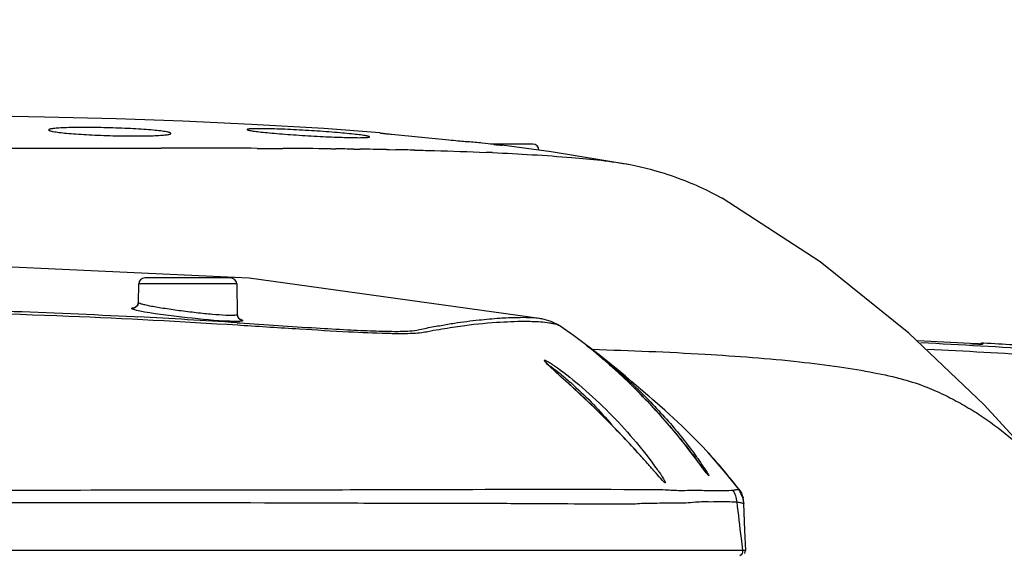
# Model space of a CAD drawing. Header units: millimetres. Extents: x 7426 to 8300, y 123 to 421.
# Tile 151 of 197: x 8167.48 to 8171.51, y 224.69 to 226.89. Entities that reach past the tile are written whole.
import ezdxf

# ---------------------------------------------------------------- set-up
doc = ezdxf.new("R2010")
doc.units = ezdxf.units.MM
for name, color, linetype in [('外形图', 7, 'Continuous'), ('尺寸标注', 7, 'Continuous'), ('运动范围', 7, 'Continuous')]:
    doc.layers.add(name, color=color, linetype=linetype)
doc.styles.add('微软雅黑', font='msyh.ttc')
doc.dimstyles.new('尺寸标注_1_20比例', dxfattribs={"dimtxt": 1.5, "dimasz": 1.25, "dimexe": 0.5, "dimexo": 0.4, "dimgap": 0.5, "dimtad": 1, "dimdec": 1, "dimlfac": 20, "dimdsep": 46, "dimtxsty": '微软雅黑', "dimcen": 0.09, "dimadec": 0, "dimazin": 0, "dimtp": 0.01, "dimtm": 0.01, "dimtfac": 1, "dimtdec": 1, "dimtofl": 0, "dimtmove": 0, "dimatfit": 3, "dimfxl": 1, "dimtolj": 1, "dimarcsym": 0})

# ---------------------------------------------------------------- blocks, each defined once
blk = doc.blocks.new('*D1270')
at = {"layer": 'Defpoints', "color": 0}
for p in [(8171.7993, 231.3206), (8226.044, 230.3839), (8100.9141, 219.9546), (8166.8965, 219.9546), (8234.12, 219.9546)]:
    blk.add_point(p, dxfattribs=at)
at = {"layer": '尺寸标注', "color": 0, "lineweight": -2}
blk.add_arc((8166.8965, 219.9546), 12.3783, 15.78836, 174.21164, dxfattribs=at)
at = {"layer": '尺寸标注', "color": 0}
for points in [[(8178.6047, 223.2761), (8179.0109, 223.369), (8179.0868, 222.1041)], [(8154.3732, 221.2135), (8154.7894, 221.1925), (8154.5182, 219.9546)]]:
    blk.add_solid(points, dxfattribs=at)
at = {"layer": '尺寸标注', "color": 0, "insert": (8165.7062, 233.56), "char_height": 1.5, "attachment_point": 5, "rotation": 5, "style": '微软雅黑'}
blk.add_mtext('\\A1;-\\A1;170%%d', dxfattribs=at)

msp = doc.modelspace()

# ---------------------------------------------------------------- linework, layer by layer
at = {"layer": '外形图', "color": 7, "linetype": 'Continuous'}
for p, q in [((8169.0047, 226.4173), (8169.2383, 226.3945)), ((8167.6438, 226.3608), (8167.6688, 226.3608)), ((8167.6688, 226.3608), (8167.6829, 226.3608)), ((8167.6829, 226.3608), (8167.7229, 226.3608)), ((8167.7229, 226.3608), (8167.7378, 226.3608)), ((8167.7373, 226.3608), (8167.7441, 226.3608)), ((8167.9628, 226.3606), (8167.9749, 226.3606)), ((8167.9749, 226.3606), (8167.9848, 226.3606)), ((8167.9848, 226.3606), (8168.0246, 226.3606)), ((8168.0246, 226.3606), (8168.0385, 226.3605)), ((8168.0385, 226.3605), (8168.0603, 226.3605)), ((8168.0603, 226.3605), (8168.0633, 226.3605)), ((8168.4555, 226.3596), (8168.4802, 226.3595)), ((8168.5335, 226.3592), (8168.5417, 226.3592)), ((8168.5417, 226.3592), (8168.5514, 226.3591)), ((8168.5514, 226.3591), (8168.5598, 226.3591)), ((8168.757, 226.3576), (8168.7679, 226.3575)), ((8168.7679, 226.3575), (8168.7772, 226.3574)), ((8168.8505, 226.3565), (8168.8759, 226.3562)), ((8168.9832, 226.3546), (8168.9967, 226.3543)), ((8168.9967, 226.3543), (8169.0217, 226.3539)), ((8169.0977, 226.3521), (8169.1037, 226.3519)), ((8169.0995, 226.3523), (8169.1055, 226.3521)), ((8169.3118, 226.3872), (8169.3158, 226.3868)), ((8169.5815, 226.3771), (8169.4083, 226.3771)), ((8169.4556, 226.372), (8169.4562, 226.372)), ((8170.287, 226.1912), (8170.3557, 226.1554)), ((8168.3469, 225.8296), (8167.9961, 225.8296)), ((8169.6185, 225.6625), (8168.4228, 225.8288)), ((8167.9711, 225.805), (8167.9697, 225.7295)), ((8168.3719, 225.805), (8167.9711, 225.805)), ((8168.3719, 225.805), (8168.3741, 225.6801)), ((8167.9543, 225.6714), (8167.968, 225.6707)), ((8168.374, 225.6462), (8168.3847, 225.6455)), ((8168.3762, 225.6374), (8168.3876, 225.6367)), ((8169.6184, 225.6625), (8169.6188, 225.6624)), ((8169.6939, 225.6332), (8169.6939, 225.6331)), ((8169.803, 225.5525), (8169.8022, 225.5532)), ((8169.8204, 225.5384), (8169.803, 225.5525)), ((8171.3762, 225.5609), (8171.369, 225.5613)), ((8171.391, 225.5601), (8171.3762, 225.5609)), ((8171.4028, 225.5596), (8171.391, 225.5601)), ((8171.419, 225.5593), (8171.4229, 225.563)), ((8169.8292, 225.5311), (8169.8204, 225.5384)), ((8169.8214, 225.5376), (8169.8238, 225.5375)), ((8169.8234, 225.5379), (8169.8259, 225.5378)), ((8169.84, 225.5222), (8169.8292, 225.5311)), ((8169.8528, 225.5115), (8169.84, 225.5222)), ((8170.0503, 225.3507), (8169.9866, 225.4055)), ((8170.0052, 225.3712), (8170.008, 225.3683)), ((8170.244, 225.0957), (8170.2343, 225.1084)), ((8170.3028, 225.1101), (8170.2766, 225.1385)), ((8170.3028, 225.1101), (8170.2978, 225.1156)), ((8170.3642, 225.0399), (8170.2979, 225.1157)), ((8170.0897, 225.0264), (8170.0276, 225.0967)), ((8170.2684, 225.0629), (8170.244, 225.0957)), ((8170.2861, 225.0389), (8170.2684, 225.0629)), ((8170.0775, 225.0401), (8170.0671, 225.052)), ((8170.2752, 225.0535), (8170.2782, 225.0495)), ((8170.4238, 224.9658), (8170.3642, 225.0399)), ((8170.4236, 224.9662), (8170.4235, 224.9658)), ((8170.4439, 224.9083), (8170.4444, 224.9078)), ((8170.4482, 224.7965), (8170.4444, 224.9078)), ((8170.4444, 224.9078), (8170.4444, 224.9078)), ((8170.4514, 224.7157), (8170.4482, 224.7965)), ((8163.7844, 224.7159), (8169.0232, 224.7163)), ((8167.9028, 224.7164), (8170.4394, 224.7164)), ((8170.4484, 224.7028), (8170.4513, 224.7157)), ((8170.4508, 224.7157), (8170.4513, 224.7157)), ((8170.4508, 224.7157), (8170.4511, 224.7156))]:
    msp.add_line(p, q, dxfattribs=at)
for points in [[(8168.4315, 226.4577), (8168.1519, 226.4704), (8167.8796, 226.4797), (8167.5862, 226.4872), (8167.255, 226.4937)], [(8168.9562, 226.4227), (8168.7271, 226.4401), (8168.4315, 226.4577)], [(8169.9798, 226.2921), (8169.6567, 226.345), (8169.4556, 226.372)], [(8171.6836, 225.0302), (8171.4256, 225.3103), (8171.1177, 225.6037), (8170.7564, 225.8953), (8170.3557, 226.1554)], [(8168.4228, 225.8288), (8167.2475, 225.8831), (8166.0554, 225.8282)], [(8167.9697, 225.7295), (8167.9647, 225.7151), (8167.9566, 225.7087), (8167.955, 225.7081)], [(8168.3837, 225.6616), (8168.3839, 225.6616), (8168.3791, 225.666), (8168.3741, 225.6801)], [(8169.6939, 225.6332), (8169.6573, 225.6521), (8169.6188, 225.6624)], [(8169.8593, 225.5099), (8169.8228, 225.5383), (8169.7859, 225.5663), (8169.7474, 225.5948), (8169.6939, 225.6331)], [(8171.4154, 225.5592), (8171.4158, 225.5592), (8171.4154, 225.5592), (8171.4138, 225.5592), (8171.4111, 225.5593), (8171.4074, 225.5594), (8171.4028, 225.5596)], [(8170.2343, 225.1084), (8170.2238, 225.1221), (8170.2124, 225.1367), (8170.2002, 225.1523), (8170.187, 225.1687), (8170.1728, 225.1862), (8170.1574, 225.2048), (8170.1407, 225.2245), (8170.1229, 225.2452), (8170.1039, 225.2667), (8170.0846, 225.288), (8170.066, 225.3082), (8170.0484, 225.3268), (8170.0317, 225.3442), (8170.0156, 225.3607), (8170, 225.3763), (8169.9851, 225.3911), (8169.9707, 225.405), (8169.9569, 225.4181), (8169.9438, 225.4305), (8169.9313, 225.4421), (8169.9193, 225.4531), (8169.9079, 225.4634), (8169.897, 225.4731), (8169.8868, 225.4821), (8169.8773, 225.4905), (8169.8684, 225.4981), (8169.8528, 225.5115)], [(8169.9866, 225.4055), (8169.9606, 225.4275), (8169.9298, 225.4531), (8169.8952, 225.4814), (8169.8593, 225.5099)], [(8169.6835, 225.4377), (8169.6684, 225.4516), (8169.6559, 225.4632), (8169.6464, 225.4724), (8169.6397, 225.4792), (8169.6358, 225.4835)], [(8170.0276, 225.0967), (8170.011, 225.1152), (8169.9929, 225.135), (8169.9732, 225.1565), (8169.9515, 225.1796), (8169.9278, 225.2044), (8169.9019, 225.231), (8169.8736, 225.2595), (8169.842, 225.2905), (8169.8077, 225.3235), (8169.7739, 225.3551), (8169.7455, 225.3814), (8169.6835, 225.4377)], [(8170.2766, 225.1385), (8170.1923, 225.2238), (8170.1213, 225.2895), (8170.071, 225.3332), (8170.0556, 225.3462), (8170.0503, 225.3507)], [(8170.116, 224.998), (8170.1161, 224.9979), (8170.1145, 224.9994), (8170.1107, 225.0032), (8170.1052, 225.009), (8170.0982, 225.0168), (8170.0897, 225.0264)], [(8170.2973, 225.0244), (8170.2973, 225.0244), (8170.2962, 225.0257), (8170.2938, 225.0287), (8170.2904, 225.0332), (8170.2861, 225.0389)], [(8170.4444, 224.9084), (8170.4417, 224.9281), (8170.4236, 224.9662)], [(8169.6151, 224.7162), (8169.9352, 224.716), (8170.4394, 224.7167)]]:
    msp.add_lwpolyline(points, dxfattribs=at)
for centre, radius, start, end in [((8167.852, 54.3557), 172.0049, 89.798964, 89.929616), ((8168.2986, 179.1282), 47.2317, 89.44398, 89.68322), ((8168.4231, 192.4996), 33.8596, 89.27677, 89.40074), ((8168.4974, 198.1804), 28.1783, 89.01212, 89.23031), ((8168.5989, 203.9688), 22.389, 88.71881, 88.91788), ((8167.1518, 205.0631), 21.4332, 84.04526, 84.20525), ((8167.8965, 212.2145), 14.2431, 83.85082, 84.04056), ((8169.4567, 226.3969), 0.0249, 266.6617, 267.3889), ((8169.5815, 226.3521), 0.025, 0, 90), ((8168.923, 215.0545), 11.2984, 87.49236, 87.62903), ((8167.9961, 225.8046), 0.025, 90, 179), ((8168.3469, 225.8046), 0.025, 1, 90), ((8166.0377, 190.2275), 35.4957, 86.22624, 86.88269), ((8168.3989, 225.6804), 0.0248, 213.9238, 234.9381), ((8168.0215, 165.6595), 59.9952, 86.801526, 87.007294), ((8168.0215, 165.6595), 59.9873, 86.527142, 86.993837), ((8171.5253, 228.3529), 2.796, 266.7935, 267.1856), ((8171.4793, 227.4157), 1.8577, 267.1838, 267.6327), ((8171.4444, 226.5897), 1.031, 267.6719, 267.8532), ((8171.4186, 225.7868), 0.2276, 268.6557, 269.0488), ((8171.4172, 225.6979), 0.1387, 269.0441, 269.5694), ((8171.4176, 225.5349), 0.0244, 86.783, 94.8511), ((8168.0215, 165.6595), 60, 86.515463, 86.75014), ((8167.9839, 223.2911), 2.9023, 50.4023, 50.8966), ((8168.3351, 223.7171), 2.3501, 50.113, 50.378), ((8168.2752, 223.6458), 2.4433, 48.7257, 50.1074), ((8168.0215, 165.6595), 59.9623, 86.527303, 86.966514), ((8168.3194, 223.6963), 2.3762, 48.5243, 48.7243), ((8168.2537, 223.6223), 2.4751, 46.8963, 48.5195), ((8172.2826, 228.301), 3.8671, 227.5211, 227.6683), ((8168.2774, 223.6476), 2.4405, 46.7324, 46.8974), ((8168.2386, 223.6064), 2.4971, 44.9692, 46.73), ((8168.6411, 223.6005), 2.2452, 40.6685, 42.2539), ((8162.9153, 218.7809), 9.5118, 41.24622, 41.36502), ((8168.9537, 224.2421), 1.3925, 35.2738, 36.6681), ((8167.4583, 222.993), 3.4901, 36.752, 37.0128), ((8166.1874, 222.0449), 5.0757, 36.3533, 36.7428), ((8168.6295, 223.5907), 2.2603, 37.4712, 40.6668), ((8169.1783, 224.4022), 1.1167, 34.9213, 35.2228), ((8170.6173, 225.2778), 0.4084, 216.9124, 217.6119), ((8170.4485, 225.1477), 0.1953, 217.6112, 218.6426), ((8169.8318, 242.0983), 17.1918, 269.89966, 270.02276), ((8169.8322, 240.6021), 15.6956, 270.02358, 270.14801), ((8170.3436, 224.9052), 0.1004, 1.7957, 14.9079)]:
    msp.add_arc(centre, radius, start, end, dxfattribs=at)
for points, knots in [([(8168.1032, 226.4205), (8168.1032, 226.4212), (8168.1014, 226.4227), (8168.0953, 226.425), (8168.0813, 226.4279), (8168.0586, 226.431), (8168.0279, 226.4341), (8167.9905, 226.437), (8167.9479, 226.4396), (8167.9016, 226.4417), (8167.8377, 226.4439), (8167.7751, 226.445), (8167.7161, 226.4448), (8167.6787, 226.4441), (8167.6479, 226.4427), (8167.6252, 226.441), (8167.6112, 226.4389), (8167.605, 226.4369), (8167.6032, 226.4355), (8167.6032, 226.4348)], [0, 0, 0, 0, 0.003978, 0.011835, 0.040812, 0.087062, 0.14903, 0.224398, 0.310328, 0.403561, 0.500524, 0.690731, 0.776633, 0.851913, 0.91371, 0.959726, 0.988408, 0.996126, 1, 1, 1, 1]), ([(8167.6032, 226.4348), (8167.6032, 226.4342), (8167.605, 226.4327), (8167.6112, 226.4305), (8167.6251, 226.4276), (8167.6478, 226.4244), (8167.6785, 226.4212), (8167.7158, 226.4181), (8167.7585, 226.4154), (8167.8048, 226.4132), (8167.8686, 226.4109), (8167.9312, 226.4099), (8167.9903, 226.4102), (8168.0277, 226.411), (8168.0585, 226.4125), (8168.0812, 226.4143), (8168.0952, 226.4166), (8168.1014, 226.4184), (8168.1032, 226.4199), (8168.1032, 226.4205)], [0, 0, 0, 0, 0.003905, 0.011704, 0.040664, 0.086939, 0.148901, 0.224255, 0.310166, 0.403386, 0.500342, 0.690569, 0.776514, 0.851852, 0.913709, 0.959773, 0.988469, 0.996152, 1, 1, 1, 1]), ([(8168.9143, 226.4064), (8168.9143, 226.407), (8168.9122, 226.408), (8168.9089, 226.409), (8168.9027, 226.4104), (8168.8904, 226.4125), (8168.8695, 226.4154), (8168.8389, 226.4188), (8168.8016, 226.4224), (8168.759, 226.426), (8168.7127, 226.4294), (8168.6646, 226.4325), (8168.6164, 226.4352), (8168.5701, 226.4374), (8168.5273, 226.4389), (8168.4899, 226.4398), (8168.4592, 226.4401), (8168.4382, 226.4398), (8168.4259, 226.4391), (8168.4197, 226.4384), (8168.4164, 226.4379), (8168.4143, 226.437), (8168.4143, 226.4365)], [0, 0, 0, 0, 0.003246, 0.01081, 0.022966, 0.039661, 0.086017, 0.148182, 0.223797, 0.309966, 0.403429, 0.500637, 0.597876, 0.691395, 0.777574, 0.8531, 0.915062, 0.961105, 0.977609, 0.989555, 0.996911, 1, 1, 1, 1]), ([(8168.4143, 226.4365), (8168.4143, 226.4359), (8168.4163, 226.4349), (8168.4196, 226.4339), (8168.4258, 226.4326), (8168.4381, 226.4305), (8168.459, 226.4277), (8168.4896, 226.4244), (8168.5269, 226.421), (8168.5695, 226.4175), (8168.6158, 226.4142), (8168.6639, 226.4111), (8168.7121, 226.4084), (8168.7584, 226.4062), (8168.8011, 226.4046), (8168.8386, 226.4035), (8168.8693, 226.4031), (8168.8903, 226.4033), (8168.9027, 226.4039), (8168.9089, 226.4045), (8168.9121, 226.4051), (8168.9143, 226.4059), (8168.9143, 226.4064)], [0, 0, 0, 0, 0.003262, 0.010829, 0.022981, 0.039669, 0.086001, 0.148132, 0.223711, 0.309859, 0.403312, 0.500502, 0.597713, 0.691226, 0.777438, 0.853026, 0.915061, 0.961138, 0.977648, 0.98959, 0.996932, 1, 1, 1, 1]), ([(8168.9562, 226.4227), (8168.9562, 226.4224), (8168.9578, 226.4226), (8168.9596, 226.4219), (8168.9638, 226.4217), (8168.9691, 226.421), (8168.976, 226.4203), (8168.988, 226.419), (8168.9977, 226.418), (8169.0047, 226.4173)], [0, 0, 0, 0, 0.01663, 0.065254, 0.145609, 0.257296, 0.399587, 0.571561, 1, 1, 1, 1]), ([(8169.2758, 226.3908), (8169.2789, 226.3905), (8169.2909, 226.3893), (8169.3028, 226.3881), (8169.3118, 226.3872)], [0, 0, 0, 0, 0.255174, 1, 1, 1, 1]), ([(8167.1067, 226.3608), (8167.1518, 226.3608), (8167.3308, 226.3608), (8167.5099, 226.3608), (8167.6438, 226.3608)], [0, 0, 0, 0, 0.252047, 1, 1, 1, 1]), ([(8167.7441, 226.3608), (8167.7625, 226.3608), (8167.8357, 226.3607), (8167.9089, 226.3607), (8167.9636, 226.3606)], [0, 0, 0, 0, 0.25191, 1, 1, 1, 1]), ([(8169.1055, 226.3521), (8169.1303, 226.3516), (8169.2253, 226.3492), (8169.3203, 226.3461), (8169.3904, 226.3432)], [0, 0, 0, 0, 0.261605, 1, 1, 1, 1]), ([(8169.4222, 226.3757), (8169.4296, 226.3749), (8169.4407, 226.3738), (8169.4516, 226.3723), (8169.4552, 226.372)], [0, 0, 0, 0, 0.67404, 1, 1, 1, 1]), ([(8169.4173, 226.3421), (8169.5253, 226.3374), (8169.7132, 226.3261), (8169.9012, 226.3079), (8169.98, 226.2929)], [0, 0, 0, 0, 0.573874, 1, 1, 1, 1]), ([(8169.98, 226.2929), (8170.0117, 226.2868), (8170.083, 226.2704), (8170.1856, 226.2358), (8170.2554, 226.2062), (8170.287, 226.1912)], [0, 0, 0, 0, 0.298772, 0.676276, 1, 1, 1, 1]), ([(8165.8528, 225.6828), (8166.2031, 225.7), (8166.9041, 225.714), (8167.6048, 225.6902), (8167.9543, 225.6714)], [0, 0, 0, 0, 0.500456, 1, 1, 1, 1]), ([(8167.9697, 225.7295), (8167.9696, 225.7229), (8167.9635, 225.7091), (8167.9492, 225.7045), (8167.9425, 225.7051)], [0, 0, 0, 0, 0.499318, 1, 1, 1, 1]), ([(8167.9425, 225.7051), (8167.9425, 225.7065), (8167.9492, 225.7082), (8167.9531, 225.7086), (8167.9566, 225.7089)], [0, 0, 0, 0, 0.285255, 1, 1, 1, 1]), ([(8168.3621, 225.6765), (8168.3504, 225.6756), (8168.3205, 225.6767), (8168.2687, 225.6805), (8168.2052, 225.6871), (8168.1379, 225.6954), (8168.0829, 225.7033), (8168.0432, 225.7099), (8168.0185, 225.7144), (8167.9987, 225.7186), (8167.9833, 225.7225), (8167.975, 225.7254), (8167.9697, 225.7281), (8167.9697, 225.7295)], [0, 0, 0, 0, 0.088576, 0.224907, 0.392145, 0.569935, 0.737132, 0.810501, 0.874117, 0.926045, 0.964826, 0.989373, 1, 1, 1, 1]), ([(8165.4137, 225.6484), (8165.9064, 225.6818), (8166.6645, 225.7036), (8167.6525, 225.6788), (8168.1461, 225.6517), (8168.3762, 225.6374)], [0, 0, 0, 0, 0.49973, 0.766713, 1, 1, 1, 1]), ([(8167.9548, 225.6991), (8167.9517, 225.7), (8167.948, 225.7012), (8167.9425, 225.7037), (8167.9425, 225.7051)], [0, 0, 0, 0, 0.702663, 1, 1, 1, 1]), ([(8167.9955, 225.6904), (8167.9913, 225.6911), (8167.9776, 225.6937), (8167.964, 225.6964), (8167.9548, 225.6991)], [0, 0, 0, 0, 0.307891, 1, 1, 1, 1]), ([(8168.3434, 225.6523), (8168.2852, 225.6546), (8168.169, 225.6665), (8168.053, 225.6802), (8167.9955, 225.6904)], [0, 0, 0, 0, 0.499361, 1, 1, 1, 1]), ([(8168.3741, 225.6801), (8168.3741, 225.6788), (8168.3687, 225.6768), (8168.3652, 225.6767), (8168.3621, 225.6765)], [0, 0, 0, 0, 0.292388, 1, 1, 1, 1]), ([(8168.3847, 225.6455), (8168.4887, 225.6388), (8168.6351, 225.6288), (8168.8172, 225.618), (8168.9237, 225.613), (8169.0085, 225.611), (8169.0711, 225.6116), (8169.1151, 225.6172), (8169.1575, 225.6276), (8169.2054, 225.6353), (8169.2764, 225.6482), (8169.3563, 225.6577), (8169.4416, 225.666), (8169.5272, 225.6693), (8169.5852, 225.6687), (8169.6185, 225.6625)], [0, 0, 0, 0, 0.252329, 0.35541, 0.441596, 0.510516, 0.560751, 0.593034, 0.617534, 0.666302, 0.710561, 0.792294, 0.860806, 0.918035, 1, 1, 1, 1]), ([(8168.3959, 225.6558), (8168.396, 225.6544), (8168.3897, 225.6526), (8168.3809, 225.652), (8168.3637, 225.6516), (8168.3509, 225.652), (8168.3434, 225.6523)], [0, 0, 0, 0, 0.076257, 0.267346, 0.578058, 1, 1, 1, 1]), ([(8168.3836, 225.6623), (8168.3868, 225.6613), (8168.3905, 225.6599), (8168.3959, 225.6572), (8168.3959, 225.6558)], [0, 0, 0, 0, 0.697197, 1, 1, 1, 1]), ([(8168.3876, 225.6367), (8168.4679, 225.6316), (8168.615, 225.6221), (8168.8141, 225.6103), (8168.953, 225.6039), (8169.041, 225.6025), (8169.0887, 225.6032), (8169.1249, 225.6057), (8169.1599, 225.6126), (8169.1983, 225.6197), (8169.2424, 225.6261), (8169.3203, 225.6391), (8169.4225, 225.6483), (8169.5109, 225.6528), (8169.5495, 225.6526)], [0, 0, 0, 0, 0.20708, 0.37936, 0.513063, 0.564691, 0.605811, 0.635883, 0.657747, 0.697598, 0.736374, 0.772345, 0.900773, 1, 1, 1, 1]), ([(8169.5495, 225.6526), (8169.5592, 225.6525), (8169.5923, 225.652), (8169.6254, 225.6502), (8169.6486, 225.6467)], [0, 0, 0, 0, 0.292615, 1, 1, 1, 1]), ([(8169.6486, 225.6467), (8169.6536, 225.6459), (8169.6691, 225.6432), (8169.6851, 225.6392), (8169.694, 225.6332)], [0, 0, 0, 0, 0.32371, 1, 1, 1, 1]), ([(8169.8004, 225.5547), (8169.8002, 225.5552), (8169.8033, 225.5522), (8169.8054, 225.5513), (8169.812, 225.5459), (8169.8233, 225.5373), (8169.8425, 225.522), (8169.8689, 225.5007), (8169.8995, 225.4752), (8169.9447, 225.4363), (8170.0029, 225.383), (8170.0712, 225.3148), (8170.1551, 225.2231), (8170.2124, 225.1514), (8170.247, 225.1032)], [0, 0, 0, 0, 0.002282, 0.00935, 0.020952, 0.036795, 0.079541, 0.134185, 0.197464, 0.266615, 0.415083, 0.568646, 0.720736, 1, 1, 1, 1]), ([(8169.8004, 225.5547), (8169.8008, 225.5544), (8169.8055, 225.5506), (8169.8102, 225.5467), (8169.8145, 225.5432)], [0, 0, 0, 0, 0.090268, 1, 1, 1, 1]), ([(8171.4058, 225.5595), (8171.4065, 225.5594), (8171.409, 225.5593), (8171.4115, 225.5593), (8171.4133, 225.5592)], [0, 0, 0, 0, 0.284023, 1, 1, 1, 1]), ([(8171.4161, 225.5592), (8171.4168, 225.5592), (8171.4177, 225.5593), (8171.4188, 225.5591), (8171.419, 225.5593)], [0, 0, 0, 0, 0.721234, 1, 1, 1, 1]), ([(8169.8259, 225.5378), (8169.9793, 225.5332), (8170.2617, 225.5218), (8170.5982, 225.4967), (8170.8282, 225.4682), (8170.9698, 225.4449), (8171.0892, 225.4183), (8171.1871, 225.387), (8171.267, 225.3503), (8171.3377, 225.3131), (8171.4041, 225.2729), (8171.4877, 225.2146), (8171.5837, 225.1361), (8171.6524, 225.0661), (8171.6836, 225.0302)], [0, 0, 0, 0, 0.231391, 0.426103, 0.508598, 0.580826, 0.642308, 0.692934, 0.735542, 0.774661, 0.813381, 0.85252, 0.928267, 1, 1, 1, 1]), ([(8169.6284, 225.4928), (8169.6284, 225.4937), (8169.632, 225.4937), (8169.6348, 225.492), (8169.6424, 225.4885), (8169.6539, 225.4813), (8169.664, 225.4746), (8169.6697, 225.4707)], [0, 0, 0, 0, 0.057578, 0.133577, 0.243849, 0.563456, 1, 1, 1, 1]), ([(8169.6372, 225.4812), (8169.635, 225.4836), (8169.632, 225.4872), (8169.6285, 225.4912), (8169.6284, 225.4928)], [0, 0, 0, 0, 0.671082, 1, 1, 1, 1]), ([(8169.6468, 225.4717), (8169.6459, 225.4725), (8169.6427, 225.4757), (8169.6395, 225.4789), (8169.6372, 225.4812)], [0, 0, 0, 0, 0.276818, 1, 1, 1, 1]), ([(8169.6463, 225.4724), (8169.6539, 225.4682), (8169.6718, 225.4554), (8169.6891, 225.4419), (8169.6993, 225.4335)], [0, 0, 0, 0, 0.395316, 1, 1, 1, 1]), ([(8169.6711, 225.4489), (8169.6688, 225.451), (8169.6607, 225.4585), (8169.6525, 225.4661), (8169.6468, 225.4717)], [0, 0, 0, 0, 0.278262, 1, 1, 1, 1]), ([(8169.6697, 225.4707), (8169.7043, 225.4469), (8169.7769, 225.3893), (8169.9158, 225.2615), (8170.0132, 225.1508), (8170.0706, 225.0736)], [0, 0, 0, 0, 0.22249, 0.49008, 1, 1, 1, 1]), ([(8169.8872, 225.2458), (8169.8689, 225.2641), (8169.8009, 225.3312), (8169.73, 225.3953), (8169.6785, 225.4422)], [0, 0, 0, 0, 0.270321, 1, 1, 1, 1]), ([(8169.6993, 225.4335), (8169.7163, 225.4196), (8169.7894, 225.3559), (8169.8565, 225.2853), (8169.9051, 225.228)], [0, 0, 0, 0, 0.22529, 1, 1, 1, 1]), ([(8170.008, 225.3683), (8170.0305, 225.3458), (8170.1142, 225.2585), (8170.1914, 225.1652), (8170.2451, 225.094)], [0, 0, 0, 0, 0.262631, 1, 1, 1, 1]), ([(8170.0541, 225.0668), (8170.0416, 225.0809), (8169.9875, 225.142), (8169.9314, 225.2013), (8169.8872, 225.2458)], [0, 0, 0, 0, 0.230924, 1, 1, 1, 1]), ([(8170.247, 225.1032), (8170.2499, 225.0991), (8170.2606, 225.0841), (8170.271, 225.069), (8170.2784, 225.0578)], [0, 0, 0, 0, 0.270085, 1, 1, 1, 1]), ([(8170.1238, 224.9924), (8170.1236, 224.9911), (8170.1151, 224.9973), (8170.1101, 225.0041), (8170.0938, 225.0212), (8170.0836, 225.0332), (8170.0775, 225.0401)], [0, 0, 0, 0, 0.056803, 0.259401, 0.586305, 1, 1, 1, 1]), ([(8170.0939, 225.0414), (8170.098, 225.0355), (8170.1053, 225.0248), (8170.1148, 225.0104), (8170.1204, 225), (8170.1237, 224.9944), (8170.1238, 224.9924)], [0, 0, 0, 0, 0.374009, 0.678764, 0.893158, 1, 1, 1, 1]), ([(8170.2782, 225.0495), (8170.2794, 225.0479), (8170.2835, 225.0422), (8170.2877, 225.0365), (8170.2908, 225.0325)], [0, 0, 0, 0, 0.280012, 1, 1, 1, 1]), ([(8170.2784, 225.0578), (8170.2799, 225.0555), (8170.2851, 225.0475), (8170.2902, 225.0395), (8170.2938, 225.0336)], [0, 0, 0, 0, 0.285545, 1, 1, 1, 1]), ([(8170.2938, 225.0336), (8170.2956, 225.0306), (8170.2978, 225.0262), (8170.3009, 225.0219), (8170.301, 225.0204)], [0, 0, 0, 0, 0.693651, 1, 1, 1, 1]), ([(8170.296, 225.0257), (8170.2966, 225.025), (8170.2982, 225.0231), (8170.2997, 225.0211), (8170.301, 225.0203)], [0, 0, 0, 0, 0.400133, 1, 1, 1, 1]), ([(8166.6692, 224.9623), (8166.9086, 224.9623), (8167.3784, 224.9616), (8168.0571, 224.9634), (8168.6723, 224.9639), (8169.3313, 224.9644), (8169.7816, 224.9682), (8170.0557, 224.9641)], [0, 0, 0, 0, 0.212094, 0.416159, 0.601191, 0.757097, 1, 1, 1, 1]), ([(8170.0557, 224.9641), (8170.0688, 224.9639), (8170.0939, 224.9653), (8170.1391, 224.963), (8170.1862, 224.9597), (8170.2337, 224.9632), (8170.272, 224.962), (8170.3048, 224.9594), (8170.3354, 224.9607), (8170.3664, 224.96), (8170.3879, 224.9618), (8170.3991, 224.9617)], [0, 0, 0, 0, 0.113843, 0.219615, 0.394827, 0.525584, 0.634628, 0.728983, 0.812889, 0.901395, 1, 1, 1, 1]), ([(8170.3991, 224.9617), (8170.4036, 224.9624), (8170.4104, 224.9641), (8170.4182, 224.9657), (8170.4224, 224.9649), (8170.4235, 224.9658)], [0, 0, 0, 0, 0.552037, 0.826893, 1, 1, 1, 1]), ([(8166.7462, 224.9127), (8167.3648, 224.9121), (8168.1119, 224.9123), (8168.9703, 224.9091), (8169.3014, 224.9086), (8169.5727, 224.908), (8169.7328, 224.9066), (8169.8017, 224.9065)], [0, 0, 0, 0, 0.607339, 0.733605, 0.842811, 0.932332, 1, 1, 1, 1]), ([(8169.8727, 224.9065), (8169.8804, 224.9065), (8169.9064, 224.9066), (8169.9325, 224.9068), (8169.9508, 224.9066)], [0, 0, 0, 0, 0.295406, 1, 1, 1, 1]), ([(8169.9508, 224.9066), (8169.9652, 224.9065), (8169.9901, 224.9051), (8170.0148, 224.9079), (8170.0252, 224.9084)], [0, 0, 0, 0, 0.58049, 1, 1, 1, 1]), ([(8170.0633, 224.9082), (8170.08, 224.9082), (8170.1112, 224.9112), (8170.1425, 224.9108), (8170.1571, 224.9105)], [0, 0, 0, 0, 0.533386, 1, 1, 1, 1]), ([(8170.1571, 224.9105), (8170.1738, 224.9102), (8170.2035, 224.9096), (8170.2438, 224.914), (8170.2772, 224.9156), (8170.3145, 224.9144), (8170.3605, 224.9168), (8170.3969, 224.9146), (8170.4164, 224.9136)], [0, 0, 0, 0, 0.193115, 0.34254, 0.468958, 0.578691, 0.774025, 1, 1, 1, 1]), ([(8170.4164, 224.9138), (8170.4213, 224.9129), (8170.4288, 224.9116), (8170.4379, 224.9095), (8170.4423, 224.909), (8170.4439, 224.9083)], [0, 0, 0, 0, 0.538515, 0.811887, 1, 1, 1, 1]), ([(8170.4394, 224.7172), (8170.4375, 224.7332), (8170.4297, 224.7987), (8170.422, 224.8642), (8170.4164, 224.9138)], [0, 0, 0, 0, 0.243848, 1, 1, 1, 1]), ([(8170.4393, 224.7172), (8170.4402, 224.717), (8170.444, 224.7164), (8170.4478, 224.7159), (8170.4508, 224.7157)], [0, 0, 0, 0, 0.221958, 1, 1, 1, 1])]:
    msp.add_open_spline(points, degree=3, knots=knots, dxfattribs=at)
for points in [[(8169.2383, 226.3945), (8169.2508, 226.3933), (8169.2633, 226.392), (8169.2758, 226.3908)], [(8168.4802, 226.3595), (8168.498, 226.3594), (8168.5157, 226.3593), (8168.5335, 226.3592)], [(8168.3741, 225.6801), (8168.3742, 225.6754), (8168.3757, 225.6705), (8168.3783, 225.6666)], [(8168.3847, 225.6601), (8168.388, 225.6578), (8168.3919, 225.6563), (8168.3959, 225.6558)], [(8171.4229, 225.563), (8171.4184, 225.5633), (8171.4137, 225.5622), (8171.4098, 225.5601)], [(8169.6284, 225.4928), (8169.6322, 225.49), (8169.6352, 225.4859), (8169.6368, 225.4814)], [(8170.4164, 224.9138), (8170.4149, 224.9307), (8170.4088, 224.9477), (8170.3991, 224.9617)], [(8170.4235, 224.9658), (8170.4313, 224.9556), (8170.4373, 224.9435), (8170.4406, 224.931)], [(8170.0252, 224.9084), (8170.0379, 224.909), (8170.0506, 224.9082), (8170.0633, 224.9082)], [(8170.4394, 224.7167), (8170.4401, 224.708), (8170.4351, 224.6979), (8170.4277, 224.6934)]]:
    msp.add_open_spline(points, degree=3, dxfattribs=at)
at = {"layer": '运动范围'}
msp.add_arc((8166.8965, 219.9546), 60.06, 10, 350, dxfattribs=at)

# ---------------------------------------------------------------- dimensions: what is measured, and where the dimension line sits
at = {"layer": '尺寸标注'}
dim = msp.add_angular_dim_2l(base=(8171.7993, 231.3206), line1=((8100.9141, 219.9546), (8234.12, 219.9546)), line2=((8166.8965, 219.9546), (8226.044, 230.3839)), text='\\A1;-<>', dimstyle='尺寸标注_1_20比例', override={"dimtxsty": '微软雅黑'}, dxfattribs=at)
dim.commit()
dim.dimension.update_dxf_attribs({"geometry": '*D1270', "text_midpoint": (8165.7062, 233.56)})

doc.saveas('drawing.dxf')
